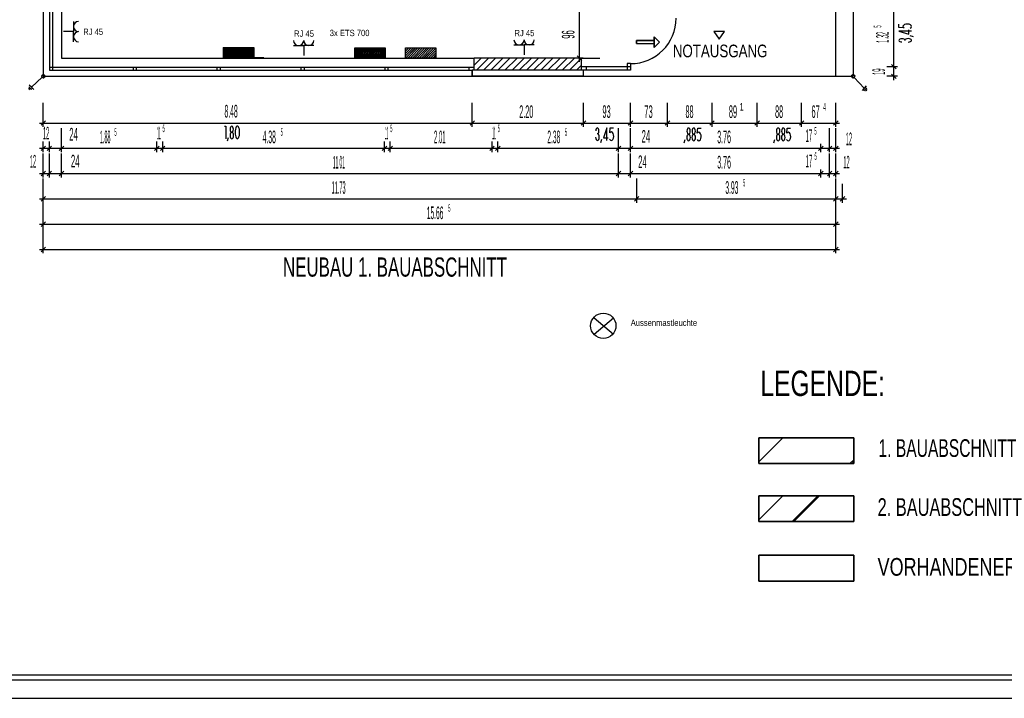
# Model space of a CAD drawing. Extents: x -9 to 2291, y 18 to 1401.
# Tile 2 of 19: x 6 to 26, y 18 to 32. Entities that reach past the tile are written whole.
import ezdxf

# ---------------------------------------------------------------- set-up
doc = ezdxf.new("R2010")
doc.units = 0
doc.linetypes.add('KCONTINUOUS', pattern=[0])
for name, color, linetype in [('FERNMELDESTECKDOSE_BESCH29', 5, 'CONTINUOUS'), ('FUNDAMENTERDER', 5, 'CONTINUOUS'), ('GRUNDRISS_BEMA_UNG', 7, 'CONTINUOUS'), ('LEGENDE', 7, 'CONTINUOUS'), ('LEUCHTEN', 5, 'CONTINUOUS'), ('LEUCHTEN_BESCHRIFTUNG', 5, 'CONTINUOUS'), ('NACHTSPEICHER', 3, 'CONTINUOUS'), ('NACHTSPEICHER_BESCHRIFTUNG', 3, 'CONTINUOUS'), ('STECKDOSEN', 5, 'CONTINUOUS'), ('W01_---', 7, 'CONTINUOUS'), ('W01_GRUNDRISS', 7, 'CONTINUOUS')]:
    doc.layers.add(name, color=color, linetype=linetype)
pattern_1 = [(45, (0, 0), (-7.071, 7.071), []), (45, (-0.018, 0.018), (-7.071, 7.071), [])]

msp = doc.modelspace()

# ---------------------------------------------------------------- hatches: boundary and pattern name
at = {"layer": 'NACHTSPEICHER'}
h = msp.add_hatch(dxfattribs=at)
h.set_pattern_fill('ANSI31', color=3, scale=0.01, style=0)
h.paths.add_polyline_path([(10.448, 31.095), (11.048, 31.095), (11.048, 30.895), (10.448, 30.895), (10.448, 31.083)])
h = msp.add_hatch(dxfattribs=at)
h.set_pattern_fill('ANSI31', color=3, scale=0.01, style=0)
h.paths.add_polyline_path([(13.049, 31.088), (13.649, 31.088), (13.649, 30.888), (13.049, 30.888), (13.049, 31.076)])
h = msp.add_hatch(dxfattribs=at)
h.set_pattern_fill('ANSI31', color=3, scale=0.01, style=0)
h.paths.add_polyline_path([(14.049, 31.088), (14.649, 31.088), (14.649, 30.888), (14.049, 30.888), (14.049, 31.076)])
at = {"layer": 'W01_---'}
h = msp.add_hatch(dxfattribs=at)
h.set_pattern_fill('SCHRAFFUR_1', scale=5, style=0, pattern_type=0)
h.set_pattern_definition(pattern_1)
h.paths.add_polyline_path([(21.034, 22.871), (22.911, 22.871), (22.911, 23.38), (21.034, 23.38), (21.034, 22.871)])
h = msp.add_hatch(dxfattribs=at)
h.set_pattern_fill('SCHRAFFUR_1', scale=5, style=0, pattern_type=0)
h.set_pattern_definition(pattern_1)
h.paths.add_polyline_path([(21.034, 21.726), (22.911, 21.726), (22.911, 22.235), (21.034, 22.235), (21.034, 21.726)])

# ---------------------------------------------------------------- linework, layer by layer
at = {"layer": 'FUNDAMENTERDER', "color": 7, "linetype": 'KCONTINUOUS'}
for p, q in [((22.899, 48.458), (22.899, 30.528)), ((6.889, 42.258), (6.889, 30.528)), ((6.865, 30.51), (6.653, 30.311)), ((6.86, 30.537), (6.859, 30.524)), ((6.86, 30.537), (6.859, 30.524)), ((6.859, 30.524), (6.863, 30.513)), ((6.859, 30.524), (6.863, 30.513)), ((6.867, 30.548), (6.86, 30.537)), ((6.867, 30.548), (6.86, 30.537)), ((6.863, 30.513), (6.872, 30.503)), ((6.863, 30.513), (6.872, 30.503)), ((6.877, 30.555), (6.867, 30.548)), ((6.877, 30.555), (6.867, 30.548)), ((6.872, 30.503), (6.884, 30.498)), ((6.872, 30.503), (6.884, 30.498)), ((6.889, 30.558), (6.877, 30.555)), ((6.889, 30.558), (6.877, 30.555)), ((6.884, 30.498), (6.896, 30.499)), ((6.884, 30.498), (6.896, 30.499)), ((6.889, 30.528), (6.889, 30.558)), ((6.9, 30.556), (6.889, 30.558)), ((6.889, 30.558), (6.889, 30.528)), ((6.889, 30.528), (6.889, 30.558)), ((6.9, 30.556), (6.889, 30.558)), ((6.889, 30.558), (6.889, 30.528)), ((6.889, 30.528), (22.899, 30.528)), ((6.896, 30.499), (6.907, 30.504)), ((6.896, 30.499), (6.907, 30.504)), ((6.91, 30.549), (6.9, 30.556)), ((6.91, 30.549), (6.9, 30.556)), ((6.907, 30.504), (6.916, 30.514)), ((6.907, 30.504), (6.916, 30.514)), ((6.917, 30.539), (6.91, 30.549)), ((6.917, 30.539), (6.91, 30.549)), ((6.916, 30.514), (6.919, 30.526)), ((6.916, 30.514), (6.919, 30.526)), ((6.919, 30.526), (6.917, 30.539)), ((6.919, 30.526), (6.917, 30.539)), ((22.871, 30.539), (22.869, 30.528)), ((22.871, 30.539), (22.869, 30.528)), ((22.899, 30.528), (22.869, 30.528)), ((22.869, 30.528), (22.872, 30.516)), ((22.869, 30.528), (22.899, 30.528)), ((22.899, 30.528), (22.869, 30.528)), ((22.869, 30.528), (22.872, 30.516)), ((22.869, 30.528), (22.899, 30.528)), ((22.878, 30.549), (22.871, 30.539)), ((22.878, 30.549), (22.871, 30.539)), ((22.872, 30.516), (22.879, 30.506)), ((22.872, 30.516), (22.879, 30.506)), ((22.888, 30.556), (22.878, 30.549)), ((22.888, 30.556), (22.878, 30.549)), ((22.879, 30.506), (22.89, 30.499)), ((22.879, 30.506), (22.89, 30.499)), ((22.901, 30.558), (22.888, 30.556)), ((22.901, 30.558), (22.888, 30.556)), ((22.89, 30.499), (22.903, 30.498)), ((22.89, 30.499), (22.903, 30.498)), ((22.913, 30.555), (22.901, 30.558)), ((22.913, 30.555), (22.901, 30.558)), ((22.903, 30.498), (22.914, 30.502)), ((22.903, 30.498), (22.914, 30.502)), ((22.923, 30.546), (22.913, 30.555)), ((22.923, 30.546), (22.913, 30.555)), ((22.914, 30.502), (22.924, 30.511)), ((22.914, 30.502), (22.924, 30.511)), ((22.917, 30.504), (23.116, 30.292)), ((22.928, 30.535), (22.923, 30.546)), ((22.928, 30.535), (22.923, 30.546)), ((22.924, 30.511), (22.929, 30.523)), ((22.924, 30.511), (22.929, 30.523)), ((22.929, 30.523), (22.928, 30.535)), ((22.929, 30.523), (22.928, 30.535)), ((6.603, 30.281), (6.6, 30.284)), ((6.643, 30.281), (6.603, 30.317)), ((6.627, 30.26), (6.603, 30.281)), ((6.653, 30.311), (6.606, 30.353)), ((6.662, 30.264), (6.643, 30.281)), ((6.701, 30.268), (6.653, 30.311)), ((23.116, 30.292), (23.074, 30.245)), ((23.146, 30.282), (23.11, 30.242)), ((23.159, 30.34), (23.116, 30.292)), ((23.146, 30.242), (23.143, 30.239)), ((23.163, 30.301), (23.146, 30.282)), ((23.167, 30.266), (23.146, 30.242))]:
    msp.add_line(p, q, dxfattribs=at)
for centre in [(6.889, 30.528), (22.899, 30.528)]:
    msp.add_circle(centre, 0.03, dxfattribs=at)
at = {"layer": 'GRUNDRISS_BEMA_UNG', "color": 7, "linetype": 'KCONTINUOUS'}
for p, q in [((23.701, 30.718), (23.701, 32.043)), ((23.701, 30.718), (23.701, 32.043)), ((23.701, 30.718), (23.701, 32.043)), ((23.701, 30.718), (23.701, 32.043)), ((23.701, 30.718), (23.701, 32.043)), ((17.489, 30.888), (17.489, 31.848)), ((23.801, 31.493), (23.801, 31.558)), ((23.891, 31.535), (23.883, 31.517)), ((23.911, 31.549), (23.891, 31.535)), ((23.94, 31.558), (23.911, 31.549)), ((23.973, 31.56), (23.94, 31.558)), ((24.005, 31.556), (23.973, 31.56)), ((24.031, 31.545), (24.005, 31.556)), ((24.048, 31.529), (24.031, 31.545)), ((23.904, 31.484), (23.801, 31.493)), ((24.051, 31.423), (23.801, 31.423)), ((23.801, 31.423), (24.001, 31.36)), ((24.051, 31.423), (23.801, 31.423)), ((23.801, 31.423), (24.001, 31.36)), ((24.051, 31.423), (23.801, 31.423)), ((23.801, 31.423), (24.001, 31.36)), ((24.051, 31.423), (23.801, 31.423)), ((23.801, 31.423), (24.001, 31.36)), ((24.051, 31.423), (23.801, 31.423)), ((23.801, 31.423), (24.001, 31.36)), ((23.883, 31.517), (23.887, 31.5)), ((23.887, 31.5), (23.904, 31.484)), ((24.001, 31.36), (24.001, 31.448)), ((24.001, 31.36), (24.001, 31.448)), ((24.001, 31.36), (24.001, 31.448)), ((24.001, 31.36), (24.001, 31.448)), ((24.001, 31.36), (24.001, 31.448)), ((24.023, 31.48), (24.044, 31.494)), ((24.044, 31.494), (24.052, 31.511)), ((24.052, 31.511), (24.048, 31.529)), ((23.805, 31.249), (23.801, 31.237)), ((23.805, 31.249), (23.801, 31.237)), ((23.805, 31.249), (23.801, 31.237)), ((23.805, 31.249), (23.801, 31.237)), ((23.805, 31.249), (23.801, 31.237)), ((23.801, 31.237), (23.805, 31.225)), ((23.801, 31.237), (23.805, 31.225)), ((23.801, 31.237), (23.805, 31.225)), ((23.801, 31.237), (23.805, 31.225)), ((23.801, 31.237), (23.805, 31.225)), ((23.819, 31.259), (23.805, 31.249)), ((23.819, 31.259), (23.805, 31.249)), ((23.819, 31.259), (23.805, 31.249)), ((23.819, 31.259), (23.805, 31.249)), ((23.819, 31.259), (23.805, 31.249)), ((23.805, 31.225), (23.819, 31.215)), ((23.805, 31.225), (23.819, 31.215)), ((23.805, 31.225), (23.819, 31.215)), ((23.805, 31.225), (23.819, 31.215)), ((23.805, 31.225), (23.819, 31.215)), ((23.839, 31.266), (23.819, 31.259)), ((23.839, 31.266), (23.819, 31.259)), ((23.839, 31.266), (23.819, 31.259)), ((23.839, 31.266), (23.819, 31.259)), ((23.839, 31.266), (23.819, 31.259)), ((23.819, 31.215), (23.839, 31.208)), ((23.819, 31.215), (23.839, 31.208)), ((23.819, 31.215), (23.839, 31.208)), ((23.819, 31.215), (23.839, 31.208)), ((23.819, 31.215), (23.839, 31.208)), ((23.839, 31.208), (23.862, 31.206)), ((23.839, 31.208), (23.862, 31.206)), ((23.839, 31.208), (23.862, 31.206)), ((23.839, 31.208), (23.862, 31.206)), ((23.839, 31.208), (23.862, 31.206)), ((23.862, 31.268), (23.84, 31.266)), ((23.862, 31.268), (23.84, 31.266)), ((23.862, 31.268), (23.84, 31.266)), ((23.862, 31.268), (23.84, 31.266)), ((23.862, 31.268), (23.84, 31.266)), ((23.886, 31.266), (23.862, 31.268)), ((23.886, 31.266), (23.862, 31.268)), ((23.886, 31.266), (23.862, 31.268)), ((23.886, 31.266), (23.862, 31.268)), ((23.886, 31.266), (23.862, 31.268)), ((23.906, 31.259), (23.886, 31.266)), ((23.906, 31.259), (23.886, 31.266)), ((23.906, 31.259), (23.886, 31.266)), ((23.906, 31.259), (23.886, 31.266)), ((23.906, 31.259), (23.886, 31.266)), ((23.919, 31.249), (23.906, 31.259)), ((23.919, 31.249), (23.906, 31.259)), ((23.919, 31.249), (23.906, 31.259)), ((23.919, 31.249), (23.906, 31.259)), ((23.919, 31.249), (23.906, 31.259)), ((23.922, 31.243), (23.919, 31.249)), ((23.922, 31.243), (23.919, 31.249)), ((23.922, 31.243), (23.919, 31.249)), ((23.922, 31.243), (23.919, 31.249)), ((23.922, 31.243), (23.919, 31.249)), ((23.924, 31.253), (23.922, 31.247)), ((23.924, 31.253), (23.922, 31.247)), ((23.924, 31.253), (23.922, 31.247)), ((23.924, 31.253), (23.922, 31.247)), ((23.924, 31.253), (23.922, 31.247)), ((23.922, 31.247), (23.922, 31.235)), ((23.922, 31.247), (23.922, 31.235)), ((23.922, 31.247), (23.922, 31.235)), ((23.922, 31.247), (23.922, 31.235)), ((23.922, 31.247), (23.922, 31.235)), ((23.938, 31.264), (23.924, 31.253)), ((23.938, 31.264), (23.924, 31.253)), ((23.938, 31.264), (23.924, 31.253)), ((23.938, 31.264), (23.924, 31.253)), ((23.938, 31.264), (23.924, 31.253)), ((23.96, 31.271), (23.938, 31.264)), ((23.96, 31.271), (23.938, 31.264)), ((23.96, 31.271), (23.938, 31.264)), ((23.96, 31.271), (23.938, 31.264)), ((23.96, 31.271), (23.938, 31.264)), ((23.985, 31.274), (23.96, 31.271)), ((23.985, 31.274), (23.96, 31.271)), ((23.985, 31.274), (23.96, 31.271)), ((23.985, 31.274), (23.96, 31.271)), ((23.985, 31.274), (23.96, 31.271)), ((24.01, 31.271), (23.985, 31.274)), ((24.01, 31.271), (23.985, 31.274)), ((24.01, 31.271), (23.985, 31.274)), ((24.01, 31.271), (23.985, 31.274)), ((24.01, 31.271), (23.985, 31.274)), ((23.985, 31.203), (24.01, 31.206)), ((23.985, 31.203), (24.01, 31.206)), ((23.985, 31.203), (24.01, 31.206)), ((23.985, 31.203), (24.01, 31.206)), ((23.985, 31.203), (24.01, 31.206)), ((24.031, 31.264), (24.01, 31.271)), ((24.031, 31.264), (24.01, 31.271)), ((24.031, 31.264), (24.01, 31.271)), ((24.031, 31.264), (24.01, 31.271)), ((24.031, 31.264), (24.01, 31.271)), ((24.01, 31.206), (24.031, 31.213)), ((24.01, 31.206), (24.031, 31.213)), ((24.01, 31.206), (24.031, 31.213)), ((24.01, 31.206), (24.031, 31.213)), ((24.01, 31.206), (24.031, 31.213)), ((24.092, 31.306), (24.026, 31.328)), ((24.092, 31.306), (24.026, 31.328)), ((24.092, 31.306), (24.026, 31.328)), ((24.092, 31.306), (24.026, 31.328)), ((24.092, 31.306), (24.026, 31.328)), ((24.046, 31.253), (24.031, 31.264)), ((24.046, 31.253), (24.031, 31.264)), ((24.046, 31.253), (24.031, 31.264)), ((24.046, 31.253), (24.031, 31.264)), ((24.046, 31.253), (24.031, 31.264)), ((24.031, 31.213), (24.046, 31.224)), ((24.031, 31.213), (24.046, 31.224)), ((24.031, 31.213), (24.046, 31.224)), ((24.031, 31.213), (24.046, 31.224)), ((24.031, 31.213), (24.046, 31.224)), ((24.051, 31.241), (24.046, 31.253)), ((24.051, 31.241), (24.046, 31.253)), ((24.051, 31.241), (24.046, 31.253)), ((24.051, 31.241), (24.046, 31.253)), ((24.051, 31.241), (24.046, 31.253)), ((24.046, 31.224), (24.051, 31.236)), ((24.046, 31.224), (24.051, 31.236)), ((24.046, 31.224), (24.051, 31.236)), ((24.046, 31.224), (24.051, 31.236)), ((24.046, 31.224), (24.051, 31.236)), ((24.051, 31.236), (24.051, 31.241)), ((24.051, 31.236), (24.051, 31.241)), ((24.051, 31.236), (24.051, 31.241)), ((24.051, 31.236), (24.051, 31.241)), ((24.051, 31.236), (24.051, 31.241)), ((23.746, 30.673), (23.656, 30.763)), ((23.746, 30.673), (23.656, 30.763)), ((23.746, 30.673), (23.656, 30.763)), ((23.746, 30.673), (23.656, 30.763)), ((23.746, 30.673), (23.656, 30.763)), ((23.701, 30.643), (23.701, 30.793)), ((23.701, 30.643), (23.701, 30.793)), ((23.701, 30.643), (23.701, 30.793)), ((23.701, 30.643), (23.701, 30.793)), ((23.701, 30.643), (23.701, 30.793)), ((23.701, 30.718), (23.563, 30.718)), ((23.701, 30.718), (23.563, 30.718)), ((23.701, 30.718), (23.563, 30.718)), ((23.701, 30.718), (23.563, 30.718)), ((23.701, 30.718), (23.563, 30.718)), ((23.776, 30.718), (23.626, 30.718)), ((23.776, 30.718), (23.626, 30.718)), ((23.776, 30.718), (23.626, 30.718)), ((23.776, 30.718), (23.626, 30.718)), ((23.776, 30.718), (23.626, 30.718)), ((23.746, 30.483), (23.656, 30.573)), ((23.746, 30.483), (23.656, 30.573)), ((23.746, 30.483), (23.656, 30.573)), ((23.746, 30.483), (23.656, 30.573)), ((23.746, 30.483), (23.656, 30.573)), ((23.701, 30.528), (23.701, 30.718)), ((23.701, 30.528), (23.701, 30.718)), ((23.701, 30.528), (23.701, 30.718)), ((23.701, 30.528), (23.701, 30.718)), ((23.701, 30.528), (23.701, 30.718)), ((23.701, 30.453), (23.701, 30.603)), ((23.701, 30.453), (23.701, 30.603)), ((23.701, 30.453), (23.701, 30.603)), ((23.701, 30.453), (23.701, 30.603)), ((23.701, 30.453), (23.701, 30.603)), ((23.701, 30.528), (23.563, 30.528)), ((23.776, 30.528), (23.626, 30.528)), ((6.889, 29.604), (6.889, 30.004)), ((15.369, 29.604), (15.369, 30.004)), ((17.569, 29.604), (17.569, 30.004)), ((18.499, 29.604), (18.499, 30.004)), ((19.229, 29.604), (19.229, 30.004)), ((20.109, 29.604), (20.109, 30.004)), ((21, 29.604), (21, 30.004)), ((21.88, 29.604), (21.88, 30.004)), ((22.554, 29.604), (22.554, 30.004)), ((6.814, 29.604), (6.964, 29.604)), ((6.844, 29.559), (6.934, 29.649)), ((6.889, 29.529), (6.889, 29.679)), ((6.889, 29.604), (10.304, 29.604)), ((10.304, 29.604), (15.369, 29.604)), ((15.294, 29.604), (15.444, 29.604)), ((15.324, 29.559), (15.414, 29.649)), ((15.369, 29.529), (15.369, 29.679)), ((15.369, 29.604), (16.141, 29.604)), ((16.141, 29.604), (17.569, 29.604)), ((17.494, 29.604), (17.644, 29.604)), ((17.524, 29.559), (17.614, 29.649)), ((17.569, 29.529), (17.569, 29.679)), ((17.569, 29.604), (17.785, 29.604)), ((17.785, 29.604), (18.499, 29.604)), ((18.424, 29.604), (18.574, 29.604)), ((18.454, 29.559), (18.544, 29.649)), ((18.499, 29.529), (18.499, 29.679)), ((18.499, 29.604), (18.611, 29.604)), ((18.611, 29.604), (19.229, 29.604)), ((19.154, 29.604), (19.304, 29.604)), ((19.184, 29.559), (19.274, 29.649)), ((19.229, 29.529), (19.229, 29.679)), ((19.229, 29.604), (19.427, 29.604)), ((19.427, 29.604), (20.109, 29.604)), ((20.034, 29.604), (20.184, 29.604)), ((20.064, 29.559), (20.154, 29.649)), ((20.109, 29.529), (20.109, 29.679)), ((20.109, 29.604), (20.284, 29.604)), ((20.284, 29.604), (21, 29.604)), ((20.925, 29.604), (21.075, 29.604)), ((20.955, 29.559), (21.045, 29.649)), ((21, 29.529), (21, 29.679)), ((21, 29.604), (21.198, 29.604)), ((21.198, 29.604), (21.88, 29.604)), ((21.805, 29.604), (21.955, 29.604)), ((21.835, 29.559), (21.925, 29.649)), ((21.88, 29.529), (21.88, 29.679)), ((21.88, 29.604), (21.917, 29.604)), ((21.917, 29.604), (22.554, 29.604)), ((22.479, 29.604), (22.629, 29.604)), ((22.509, 29.559), (22.599, 29.649)), ((22.554, 29.529), (22.554, 29.679)), ((7.249, 29.104), (7.249, 29.504)), ((10.473, 29.542), (10.495, 29.542)), ((10.495, 29.542), (10.495, 29.292)), ((10.585, 29.505), (10.582, 29.481)), ((10.582, 29.481), (10.585, 29.458)), ((10.59, 29.403), (10.583, 29.382)), ((10.592, 29.525), (10.585, 29.505)), ((10.585, 29.458), (10.592, 29.438)), ((10.602, 29.417), (10.59, 29.403)), ((10.603, 29.538), (10.592, 29.525)), ((10.592, 29.438), (10.603, 29.425)), ((10.612, 29.421), (10.602, 29.417)), ((10.615, 29.543), (10.603, 29.538)), ((10.603, 29.425), (10.612, 29.421)), ((10.612, 29.421), (10.618, 29.421)), ((10.628, 29.538), (10.615, 29.543)), ((10.618, 29.421), (10.628, 29.425)), ((10.628, 29.417), (10.618, 29.421)), ((10.638, 29.525), (10.628, 29.538)), ((10.628, 29.425), (10.638, 29.438)), ((10.64, 29.403), (10.628, 29.417)), ((10.645, 29.505), (10.638, 29.525)), ((10.638, 29.438), (10.645, 29.458)), ((10.647, 29.382), (10.64, 29.403)), ((10.648, 29.481), (10.645, 29.505)), ((10.645, 29.458), (10.648, 29.481)), ((10.683, 29.45), (10.681, 29.417)), ((10.681, 29.417), (10.683, 29.384)), ((10.687, 29.48), (10.683, 29.45)), ((10.694, 29.506), (10.687, 29.48)), ((10.704, 29.526), (10.694, 29.506)), ((10.714, 29.539), (10.704, 29.526)), ((10.726, 29.543), (10.714, 29.539)), ((10.737, 29.539), (10.726, 29.543)), ((10.748, 29.526), (10.737, 29.539)), ((10.757, 29.506), (10.748, 29.526)), ((10.764, 29.48), (10.757, 29.506)), ((10.769, 29.45), (10.764, 29.48)), ((10.77, 29.417), (10.769, 29.45)), ((10.769, 29.384), (10.77, 29.417)), ((17.813, 29.472), (17.811, 29.448)), ((17.82, 29.492), (17.813, 29.472)), ((17.83, 29.505), (17.82, 29.492)), ((17.842, 29.51), (17.83, 29.505)), ((17.854, 29.505), (17.842, 29.51)), ((17.864, 29.492), (17.854, 29.505)), ((17.854, 29.391), (17.864, 29.404)), ((17.871, 29.472), (17.864, 29.492)), ((17.864, 29.404), (17.871, 29.424)), ((17.873, 29.448), (17.871, 29.471)), ((17.871, 29.424), (17.873, 29.448)), ((18.028, 29.51), (17.965, 29.31)), ((18.028, 29.26), (18.028, 29.51)), ((18.089, 29.407), (18.098, 29.51)), ((18.105, 29.423), (18.089, 29.407)), ((18.098, 29.51), (18.163, 29.51)), ((18.123, 29.428), (18.105, 29.423)), ((18.14, 29.419), (18.123, 29.428)), ((18.154, 29.399), (18.14, 29.419)), ((18.163, 29.37), (18.154, 29.399)), ((18.259, 29.104), (18.259, 29.504)), ((18.499, 29.104), (18.499, 29.504)), ((19.615, 29.467), (19.613, 29.443)), ((19.613, 29.443), (19.615, 29.42)), ((19.622, 29.487), (19.615, 29.467)), ((19.615, 29.42), (19.622, 29.4)), ((19.633, 29.5), (19.622, 29.487)), ((19.622, 29.4), (19.633, 29.386)), ((19.645, 29.505), (19.633, 29.5)), ((19.658, 29.5), (19.645, 29.505)), ((19.669, 29.487), (19.658, 29.5)), ((19.658, 29.386), (19.669, 29.4)), ((19.676, 29.467), (19.669, 29.487)), ((19.669, 29.4), (19.676, 29.42)), ((19.678, 29.443), (19.676, 29.467)), ((19.676, 29.42), (19.678, 29.443)), ((19.716, 29.467), (19.714, 29.443)), ((19.714, 29.443), (19.716, 29.42)), ((19.723, 29.487), (19.716, 29.467)), ((19.716, 29.42), (19.723, 29.4)), ((19.734, 29.5), (19.723, 29.487)), ((19.723, 29.4), (19.734, 29.386)), ((19.746, 29.505), (19.734, 29.5)), ((19.759, 29.5), (19.746, 29.505)), ((19.77, 29.487), (19.759, 29.5)), ((19.759, 29.386), (19.77, 29.4)), ((19.777, 29.467), (19.77, 29.487)), ((19.77, 29.4), (19.777, 29.42)), ((19.779, 29.443), (19.777, 29.467)), ((19.777, 29.42), (19.779, 29.443)), ((19.817, 29.401), (19.826, 29.504)), ((19.833, 29.417), (19.817, 29.401)), ((19.826, 29.504), (19.891, 29.504)), ((19.851, 29.422), (19.833, 29.417)), ((19.868, 29.413), (19.851, 29.422)), ((19.882, 29.393), (19.868, 29.413)), ((19.891, 29.364), (19.882, 29.393)), ((21.386, 29.467), (21.384, 29.443)), ((21.384, 29.443), (21.386, 29.42)), ((21.393, 29.487), (21.386, 29.467)), ((21.386, 29.42), (21.393, 29.4)), ((21.404, 29.5), (21.393, 29.487)), ((21.393, 29.4), (21.404, 29.386)), ((21.416, 29.505), (21.404, 29.5)), ((21.429, 29.5), (21.416, 29.505)), ((21.44, 29.487), (21.429, 29.5)), ((21.429, 29.386), (21.439, 29.4)), ((21.439, 29.4), (21.447, 29.42)), ((21.447, 29.467), (21.44, 29.487)), ((21.449, 29.443), (21.447, 29.467)), ((21.447, 29.42), (21.449, 29.443)), ((21.487, 29.467), (21.485, 29.443)), ((21.485, 29.443), (21.487, 29.42)), ((21.494, 29.487), (21.487, 29.467)), ((21.487, 29.42), (21.494, 29.4)), ((21.505, 29.5), (21.494, 29.487)), ((21.494, 29.4), (21.505, 29.386)), ((21.517, 29.505), (21.505, 29.5)), ((21.53, 29.5), (21.517, 29.505)), ((21.541, 29.487), (21.53, 29.5)), ((21.53, 29.386), (21.541, 29.4)), ((21.548, 29.467), (21.541, 29.487)), ((21.541, 29.4), (21.548, 29.42)), ((21.55, 29.443), (21.548, 29.467)), ((21.548, 29.42), (21.55, 29.443)), ((21.588, 29.401), (21.597, 29.504)), ((21.604, 29.417), (21.588, 29.401)), ((21.597, 29.504), (21.662, 29.504)), ((21.622, 29.422), (21.604, 29.417)), ((21.639, 29.413), (21.622, 29.422)), ((21.653, 29.393), (21.639, 29.413)), ((21.662, 29.364), (21.653, 29.393)), ((22.434, 29.104), (22.434, 29.504)), ((22.554, 29.104), (22.554, 29.504)), ((6.889, 29.104), (6.889, 29.241)), ((7.009, 29.104), (7.009, 29.241)), ((9.134, 29.104), (9.134, 29.241)), ((9.249, 29.104), (9.249, 29.241)), ((10.527, 29.25), (10.549, 29.317)), ((10.583, 29.382), (10.58, 29.356)), ((10.58, 29.356), (10.583, 29.331)), ((10.583, 29.331), (10.59, 29.31)), ((10.59, 29.31), (10.602, 29.296)), ((10.602, 29.296), (10.615, 29.291)), ((10.615, 29.291), (10.628, 29.296)), ((10.628, 29.296), (10.64, 29.31)), ((10.64, 29.31), (10.647, 29.331)), ((10.65, 29.356), (10.647, 29.382)), ((10.647, 29.331), (10.65, 29.356)), ((10.683, 29.384), (10.687, 29.354)), ((10.687, 29.354), (10.694, 29.328)), ((10.694, 29.328), (10.704, 29.308)), ((10.704, 29.308), (10.714, 29.295)), ((10.714, 29.295), (10.726, 29.291)), ((10.726, 29.291), (10.737, 29.295)), ((10.737, 29.295), (10.748, 29.308)), ((10.748, 29.308), (10.757, 29.328)), ((10.757, 29.328), (10.764, 29.354)), ((10.764, 29.354), (10.769, 29.384)), ((13.634, 29.104), (13.634, 29.241)), ((13.749, 29.104), (13.749, 29.241)), ((15.759, 29.104), (15.759, 29.241)), ((15.874, 29.104), (15.874, 29.241)), ((17.808, 29.325), (17.811, 29.3)), ((17.811, 29.3), (17.818, 29.279)), ((17.818, 29.279), (17.829, 29.265)), ((17.829, 29.265), (17.842, 29.26)), ((17.852, 29.389), (17.84, 29.389)), ((17.842, 29.26), (17.846, 29.26)), ((17.846, 29.26), (17.859, 29.265)), ((17.848, 29.389), (17.854, 29.391)), ((17.859, 29.386), (17.852, 29.389)), ((17.87, 29.372), (17.859, 29.386)), ((17.859, 29.265), (17.87, 29.279)), ((17.877, 29.351), (17.87, 29.372)), ((17.87, 29.279), (17.877, 29.3)), ((17.879, 29.325), (17.877, 29.351)), ((17.877, 29.3), (17.879, 29.325)), ((17.911, 29.218), (17.933, 29.285)), ((17.965, 29.31), (18.053, 29.31)), ((18.085, 29.287), (18.099, 29.267)), ((18.099, 29.267), (18.117, 29.258)), ((18.117, 29.258), (18.135, 29.263)), ((18.135, 29.263), (18.15, 29.279)), ((18.15, 29.279), (18.161, 29.305)), ((18.161, 29.305), (18.166, 29.337)), ((18.166, 29.337), (18.163, 29.37)), ((19.557, 29.212), (19.579, 29.279)), ((19.613, 29.343), (19.61, 29.318)), ((19.61, 29.318), (19.613, 29.293)), ((19.621, 29.365), (19.613, 29.343)), ((19.613, 29.293), (19.621, 29.272)), ((19.632, 29.379), (19.621, 29.365)), ((19.621, 29.272), (19.632, 29.257)), ((19.642, 29.383), (19.632, 29.379)), ((19.632, 29.257), (19.645, 29.252)), ((19.633, 29.386), (19.642, 29.383)), ((19.642, 29.383), (19.649, 29.383)), ((19.645, 29.252), (19.659, 29.257)), ((19.649, 29.383), (19.658, 29.386)), ((19.659, 29.379), (19.649, 29.383)), ((19.67, 29.365), (19.659, 29.379)), ((19.659, 29.257), (19.67, 29.272)), ((19.678, 29.343), (19.67, 29.365)), ((19.67, 29.272), (19.678, 29.293)), ((19.68, 29.318), (19.678, 29.343)), ((19.678, 29.293), (19.68, 29.318)), ((19.714, 29.343), (19.711, 29.318)), ((19.711, 29.318), (19.714, 29.293)), ((19.722, 29.365), (19.714, 29.343)), ((19.714, 29.293), (19.722, 29.272)), ((19.733, 29.379), (19.722, 29.365)), ((19.722, 29.272), (19.733, 29.257)), ((19.743, 29.383), (19.733, 29.379)), ((19.733, 29.257), (19.746, 29.252)), ((19.734, 29.386), (19.743, 29.383)), ((19.743, 29.383), (19.75, 29.383)), ((19.746, 29.252), (19.76, 29.257)), ((19.75, 29.383), (19.759, 29.386)), ((19.76, 29.379), (19.75, 29.383)), ((19.771, 29.365), (19.76, 29.379)), ((19.76, 29.257), (19.771, 29.272)), ((19.779, 29.343), (19.771, 29.365)), ((19.771, 29.272), (19.779, 29.293)), ((19.781, 29.318), (19.779, 29.343)), ((19.779, 29.293), (19.781, 29.318)), ((19.813, 29.281), (19.827, 29.261)), ((19.827, 29.261), (19.845, 29.252)), ((19.845, 29.252), (19.862, 29.256)), ((19.862, 29.256), (19.878, 29.273)), ((19.878, 29.273), (19.889, 29.299)), ((19.889, 29.299), (19.893, 29.331)), ((19.893, 29.331), (19.891, 29.364)), ((21.328, 29.212), (21.35, 29.279)), ((21.384, 29.343), (21.381, 29.318)), ((21.381, 29.318), (21.384, 29.293)), ((21.392, 29.365), (21.384, 29.343)), ((21.384, 29.293), (21.392, 29.272)), ((21.403, 29.379), (21.392, 29.365)), ((21.392, 29.272), (21.403, 29.257)), ((21.413, 29.383), (21.403, 29.379)), ((21.403, 29.257), (21.416, 29.252)), ((21.404, 29.386), (21.413, 29.383)), ((21.413, 29.383), (21.42, 29.383)), ((21.416, 29.252), (21.43, 29.257)), ((21.42, 29.383), (21.429, 29.386)), ((21.43, 29.379), (21.42, 29.383)), ((21.441, 29.365), (21.43, 29.379)), ((21.43, 29.257), (21.441, 29.272)), ((21.449, 29.343), (21.441, 29.365)), ((21.441, 29.272), (21.449, 29.293)), ((21.451, 29.318), (21.449, 29.343)), ((21.449, 29.293), (21.451, 29.318)), ((21.485, 29.343), (21.482, 29.318)), ((21.482, 29.318), (21.485, 29.293)), ((21.493, 29.365), (21.485, 29.343)), ((21.485, 29.293), (21.493, 29.272)), ((21.504, 29.379), (21.493, 29.365)), ((21.493, 29.272), (21.504, 29.257)), ((21.514, 29.383), (21.504, 29.379)), ((21.504, 29.257), (21.517, 29.252)), ((21.505, 29.386), (21.514, 29.383)), ((21.514, 29.383), (21.521, 29.383)), ((21.517, 29.252), (21.531, 29.257)), ((21.521, 29.383), (21.53, 29.386)), ((21.531, 29.379), (21.521, 29.383)), ((21.542, 29.365), (21.531, 29.379)), ((21.531, 29.257), (21.542, 29.272)), ((21.55, 29.343), (21.542, 29.365)), ((21.542, 29.272), (21.55, 29.293)), ((21.552, 29.318), (21.55, 29.343)), ((21.55, 29.293), (21.552, 29.318)), ((21.584, 29.281), (21.598, 29.261)), ((21.598, 29.261), (21.616, 29.252)), ((21.616, 29.252), (21.633, 29.256)), ((21.633, 29.256), (21.649, 29.273)), ((21.649, 29.273), (21.66, 29.299)), ((21.66, 29.299), (21.664, 29.331)), ((21.664, 29.331), (21.662, 29.364)), ((6.814, 29.104), (6.964, 29.104)), ((6.844, 29.059), (6.934, 29.149)), ((6.889, 29.029), (6.889, 29.179)), ((6.889, 29.104), (7.009, 29.104)), ((6.889, 28.604), (6.889, 29.004)), ((6.934, 29.104), (7.084, 29.104)), ((6.964, 29.059), (7.054, 29.149)), ((7.009, 29.029), (7.009, 29.179)), ((7.009, 29.104), (7.249, 29.104)), ((7.009, 28.922), (7.009, 29.004)), ((7.174, 29.104), (7.324, 29.104)), ((7.204, 29.059), (7.294, 29.149)), ((7.249, 29.029), (7.249, 29.179)), ((7.249, 29.104), (7.852, 29.104)), ((7.249, 28.604), (7.249, 29.004)), ((7.852, 29.104), (9.134, 29.104)), ((9.059, 29.104), (9.209, 29.104)), ((9.089, 29.059), (9.179, 29.149)), ((9.134, 29.029), (9.134, 29.179)), ((9.134, 29.104), (9.249, 29.104)), ((9.174, 29.104), (9.324, 29.104)), ((9.204, 29.059), (9.294, 29.149)), ((9.249, 29.029), (9.249, 29.179)), ((9.249, 29.104), (11.068, 29.104)), ((11.068, 29.104), (13.634, 29.104)), ((13.559, 29.104), (13.709, 29.104)), ((13.589, 29.059), (13.679, 29.149)), ((13.634, 29.029), (13.634, 29.179)), ((13.634, 29.104), (13.749, 29.104)), ((13.674, 29.104), (13.824, 29.104)), ((13.704, 29.059), (13.794, 29.149)), ((13.749, 29.029), (13.749, 29.179)), ((13.749, 29.104), (14.455, 29.104)), ((14.455, 29.104), (15.759, 29.104)), ((15.684, 29.104), (15.834, 29.104)), ((15.714, 29.059), (15.804, 29.149)), ((15.759, 29.029), (15.759, 29.179)), ((15.759, 29.104), (15.874, 29.104)), ((15.799, 29.104), (15.949, 29.104)), ((15.829, 29.059), (15.919, 29.149)), ((15.874, 29.029), (15.874, 29.179)), ((15.874, 29.104), (16.697, 29.104)), ((16.697, 29.104), (18.259, 29.104)), ((18.184, 29.104), (18.334, 29.104)), ((18.214, 29.059), (18.304, 29.149)), ((18.259, 29.029), (18.259, 29.179)), ((18.259, 29.104), (18.499, 29.104)), ((18.259, 28.604), (18.259, 29.004)), ((18.424, 29.104), (18.574, 29.104)), ((18.454, 29.059), (18.544, 29.149)), ((18.499, 29.029), (18.499, 29.179)), ((18.499, 29.104), (18.547, 29.104)), ((18.499, 28.624), (18.499, 29.004)), ((18.547, 29.104), (20.055, 29.104)), ((20.055, 29.104), (22.259, 29.104)), ((22.184, 29.104), (22.334, 29.104)), ((22.214, 29.059), (22.304, 29.149)), ((22.259, 29.104), (22.259, 29.19)), ((22.259, 29.029), (22.259, 29.179)), ((22.259, 29.104), (22.434, 29.104)), ((22.359, 29.104), (22.509, 29.104)), ((22.389, 29.059), (22.479, 29.149)), ((22.434, 29.029), (22.434, 29.179)), ((22.434, 29.104), (22.554, 29.104)), ((22.434, 28.604), (22.434, 29.004)), ((22.479, 29.104), (22.629, 29.104)), ((22.509, 29.059), (22.599, 29.149)), ((22.554, 29.029), (22.554, 29.179)), ((22.554, 28.612), (22.554, 29.004)), ((7.009, 28.604), (7.009, 28.922)), ((22.554, 28.604), (22.554, 28.904)), ((6.844, 28.559), (6.934, 28.649)), ((6.889, 28.529), (6.889, 28.679)), ((6.964, 28.559), (7.054, 28.649)), ((7.009, 28.529), (7.009, 28.679)), ((7.204, 28.559), (7.294, 28.649)), ((7.249, 28.529), (7.249, 28.679)), ((18.214, 28.559), (18.304, 28.649)), ((18.259, 28.529), (18.259, 28.679)), ((18.454, 28.559), (18.544, 28.649)), ((18.499, 28.529), (18.499, 28.679)), ((18.499, 28.604), (18.499, 28.624)), ((22.214, 28.559), (22.304, 28.649)), ((22.259, 28.604), (22.259, 28.688)), ((22.259, 28.529), (22.259, 28.679)), ((22.389, 28.559), (22.479, 28.649)), ((22.434, 28.529), (22.434, 28.679)), ((22.509, 28.559), (22.599, 28.649)), ((22.509, 28.559), (22.599, 28.649)), ((22.554, 28.529), (22.554, 28.679)), ((22.554, 28.529), (22.554, 28.679)), ((6.814, 28.604), (6.964, 28.604)), ((6.889, 28.604), (7.009, 28.604)), ((6.889, 28.104), (6.889, 28.504)), ((6.934, 28.604), (7.084, 28.604)), ((7.009, 28.604), (7.249, 28.604)), ((7.174, 28.604), (7.324, 28.604)), ((7.249, 28.604), (12.457, 28.604)), ((12.457, 28.604), (18.259, 28.604)), ((18.184, 28.604), (18.334, 28.604)), ((18.259, 28.604), (18.479, 28.604)), ((18.424, 28.604), (18.574, 28.604)), ((18.479, 28.604), (18.499, 28.604)), ((18.499, 28.604), (20.055, 28.604)), ((18.619, 28.104), (18.619, 28.504)), ((20.055, 28.604), (22.259, 28.604)), ((22.184, 28.604), (22.334, 28.604)), ((22.259, 28.604), (22.434, 28.604)), ((22.359, 28.604), (22.509, 28.604)), ((22.434, 28.604), (22.546, 28.604)), ((22.479, 28.604), (22.629, 28.604)), ((22.479, 28.604), (22.629, 28.604)), ((22.546, 28.604), (22.554, 28.604)), ((22.554, 28.604), (22.554, 28.612)), ((22.554, 28.104), (22.554, 28.504)), ((22.689, 28.104), (22.689, 28.404)), ((6.814, 28.104), (6.964, 28.104)), ((6.844, 28.059), (6.934, 28.149)), ((6.889, 28.029), (6.889, 28.179)), ((6.889, 27.604), (6.889, 28.104)), ((6.889, 28.104), (12.431, 28.104)), ((12.431, 28.104), (18.619, 28.104)), ((18.544, 28.104), (18.694, 28.104)), ((18.574, 28.059), (18.664, 28.149)), ((18.619, 28.029), (18.619, 28.179)), ((18.619, 28.104), (20.214, 28.104)), ((20.214, 28.104), (22.554, 28.104)), ((22.479, 28.104), (22.629, 28.104)), ((22.509, 28.059), (22.599, 28.149)), ((22.554, 28.029), (22.554, 28.179)), ((22.554, 27.604), (22.554, 28.104)), ((22.614, 28.104), (22.764, 28.104)), ((22.644, 28.059), (22.734, 28.149)), ((22.689, 28.029), (22.689, 28.179)), ((6.844, 27.559), (6.934, 27.649)), ((6.889, 27.529), (6.889, 27.679)), ((22.509, 27.559), (22.599, 27.649)), ((22.554, 27.529), (22.554, 27.679)), ((6.814, 27.604), (6.964, 27.604)), ((6.889, 27.604), (14.314, 27.604)), ((6.889, 27.104), (6.889, 27.604)), ((14.314, 27.604), (22.554, 27.604)), ((22.479, 27.604), (22.629, 27.604)), ((22.554, 27.104), (22.554, 27.604)), ((6.814, 27.104), (6.964, 27.104)), ((6.844, 27.059), (6.934, 27.149)), ((6.889, 27.029), (6.889, 27.179)), ((6.889, 27.104), (22.554, 27.104)), ((22.479, 27.104), (22.629, 27.104)), ((22.509, 27.059), (22.599, 27.149)), ((22.554, 27.029), (22.554, 27.179))]:
    msp.add_line(p, q, dxfattribs=at)
at = {"layer": 'LEGENDE', "color": 7, "linetype": 'KCONTINUOUS'}
for p, q in [((45.675, 18.689), (-7.274, 18.689)), ((45.675, 18.589), (-8.274, 18.589)), ((-8.613, 18.229), (46.255, 18.229))]:
    msp.add_line(p, q, dxfattribs=at)
at = {"layer": 'LEUCHTEN', "color": 7, "linetype": 'KCONTINUOUS'}
for p, q in [((17.777, 25.753), (18.16, 25.432)), ((17.777, 25.432), (18.16, 25.753))]:
    msp.add_line(p, q, dxfattribs=at)
msp.add_circle((17.959, 25.595), 0.25, dxfattribs=at)
at = {"layer": 'NACHTSPEICHER', "color": 7, "linetype": 'KCONTINUOUS'}
for p, q in [((10.447, 31.095), (11.048, 31.095)), ((10.448, 30.895), (10.448, 31.095)), ((11.048, 31.095), (11.048, 30.895)), ((13.048, 31.088), (13.649, 31.088)), ((13.049, 30.888), (13.049, 31.088)), ((13.649, 31.088), (13.649, 30.888)), ((14.048, 31.088), (14.649, 31.088)), ((14.049, 30.888), (14.049, 31.088)), ((14.649, 31.088), (14.649, 30.888)), ((11.248, 30.895), (10.448, 30.895)), ((11.048, 30.895), (10.448, 30.895)), ((13.649, 30.888), (13.049, 30.888)), ((14.649, 30.888), (14.049, 30.888))]:
    msp.add_line(p, q, dxfattribs=at)
at = {"layer": 'NACHTSPEICHER', "color": 3, "linetype": 'KCONTINUOUS'}
for p, q in [((10.448, 31.095), (11.048, 31.095)), ((10.448, 31.095), (11.048, 31.095)), ((10.468, 31.095), (10.448, 31.075)), ((10.513, 31.095), (10.448, 31.03)), ((10.558, 31.095), (10.448, 30.985)), ((10.603, 31.095), (10.448, 30.94)), ((10.648, 31.095), (10.448, 30.895)), ((10.448, 30.895), (10.448, 31.083)), ((10.448, 30.895), (10.448, 31.083)), ((10.693, 31.095), (10.493, 30.895)), ((10.738, 31.095), (10.538, 30.895)), ((10.783, 31.095), (10.583, 30.895)), ((10.828, 31.095), (10.628, 30.895)), ((10.873, 31.095), (10.673, 30.895)), ((10.917, 31.095), (10.717, 30.895)), ((10.962, 31.095), (10.762, 30.895)), ((11.007, 31.095), (10.807, 30.895)), ((11.048, 31.091), (10.852, 30.895)), ((11.048, 31.046), (10.897, 30.895)), ((11.048, 31.001), (10.942, 30.895)), ((11.048, 30.956), (10.987, 30.895)), ((11.048, 31.095), (11.048, 30.895)), ((11.048, 31.095), (11.048, 30.895)), ((13.049, 31.088), (13.649, 31.088)), ((13.049, 31.088), (13.649, 31.088)), ((13.069, 31.088), (13.049, 31.068)), ((13.114, 31.088), (13.049, 31.023)), ((13.159, 31.088), (13.049, 30.978)), ((13.204, 31.088), (13.049, 30.933)), ((13.249, 31.088), (13.049, 30.888)), ((13.049, 30.888), (13.049, 31.076)), ((13.049, 30.888), (13.049, 31.076)), ((13.294, 31.088), (13.094, 30.888)), ((13.339, 31.088), (13.139, 30.888)), ((13.384, 31.088), (13.184, 30.888)), ((13.429, 31.088), (13.229, 30.888)), ((13.474, 31.088), (13.274, 30.888)), ((13.518, 31.088), (13.318, 30.888)), ((13.563, 31.088), (13.363, 30.888)), ((13.608, 31.088), (13.408, 30.888)), ((13.649, 31.084), (13.453, 30.888)), ((13.649, 31.039), (13.498, 30.888)), ((13.649, 30.994), (13.543, 30.888)), ((13.649, 30.949), (13.588, 30.888)), ((13.649, 31.088), (13.649, 30.888)), ((13.649, 31.088), (13.649, 30.888)), ((14.049, 31.088), (14.649, 31.088)), ((14.049, 31.088), (14.649, 31.088)), ((14.069, 31.088), (14.049, 31.068)), ((14.114, 31.088), (14.049, 31.023)), ((14.159, 31.088), (14.049, 30.978)), ((14.204, 31.088), (14.049, 30.933)), ((14.249, 31.088), (14.049, 30.888)), ((14.049, 30.888), (14.049, 31.076)), ((14.049, 30.888), (14.049, 31.076)), ((14.294, 31.088), (14.094, 30.888)), ((14.339, 31.088), (14.139, 30.888)), ((14.384, 31.088), (14.184, 30.888)), ((14.429, 31.088), (14.229, 30.888)), ((14.474, 31.088), (14.274, 30.888)), ((14.518, 31.088), (14.318, 30.888)), ((14.563, 31.088), (14.363, 30.888)), ((14.608, 31.088), (14.408, 30.888)), ((14.649, 31.084), (14.453, 30.888)), ((14.649, 31.039), (14.498, 30.888)), ((14.649, 30.994), (14.543, 30.888)), ((14.649, 30.949), (14.588, 30.888)), ((14.649, 31.088), (14.649, 30.888)), ((14.649, 31.088), (14.649, 30.888)), ((11.048, 30.895), (10.448, 30.895)), ((11.048, 30.895), (10.448, 30.895)), ((11.048, 30.911), (11.032, 30.895)), ((13.649, 30.888), (13.049, 30.888)), ((13.649, 30.888), (13.049, 30.888)), ((13.649, 30.904), (13.633, 30.888)), ((14.649, 30.888), (14.049, 30.888)), ((14.649, 30.888), (14.049, 30.888)), ((14.649, 30.904), (14.633, 30.888))]:
    msp.add_line(p, q, dxfattribs=at)
at = {"layer": 'STECKDOSEN', "color": 7, "linetype": 'KCONTINUOUS'}
for p, q in [((7.486, 31.611), (7.486, 31.411)), ((7.486, 31.411), (7.286, 31.411)), ((7.486, 31.211), (7.486, 31.411)), ((16.193, 31.149), (16.393, 31.149)), ((16.593, 31.149), (16.393, 31.149)), ((16.393, 31.149), (16.393, 30.949)), ((11.836, 31.137), (12.036, 31.137)), ((12.236, 31.137), (12.036, 31.137)), ((12.036, 31.137), (12.036, 30.937))]:
    msp.add_line(p, q, dxfattribs=at)
for centre, start, end in [((7.586, 31.511), 90, 270), ((7.586, 31.311), 90, 270), ((11.936, 31.237), 180, 360), ((12.136, 31.237), 180, 360), ((16.293, 31.249), 180, 360), ((16.493, 31.249), 180, 360)]:
    msp.add_arc(centre, 0.1, start, end, dxfattribs=at)
at = {"layer": 'W01_---', "color": 7, "linetype": 'KCONTINUOUS'}
for p, q in [((22.911, 23.38), (21.034, 23.38)), ((21.034, 23.38), (21.034, 22.871)), ((21.034, 23.38), (22.911, 23.38)), ((21.034, 22.871), (21.034, 23.38)), ((22.911, 23.38), (21.034, 23.38)), ((21.034, 23.38), (21.034, 22.871)), ((21.508, 23.38), (21.034, 22.906)), ((22.911, 22.871), (22.911, 23.38)), ((22.911, 23.38), (22.911, 22.871)), ((22.911, 22.871), (22.911, 23.38)), ((21.034, 22.871), (22.911, 22.871)), ((22.911, 22.871), (21.034, 22.871)), ((21.034, 22.871), (22.911, 22.871)), ((22.911, 22.235), (21.034, 22.235)), ((21.034, 22.235), (21.034, 21.726)), ((21.034, 21.726), (21.034, 22.235)), ((21.034, 22.235), (22.911, 22.235)), ((22.911, 22.235), (21.034, 22.235)), ((21.034, 22.235), (21.034, 21.726)), ((21.508, 22.235), (21.034, 21.761)), ((22.911, 21.726), (22.911, 22.235)), ((22.911, 22.235), (22.911, 21.726)), ((22.911, 21.726), (22.911, 22.235)), ((21.034, 21.726), (22.911, 21.726)), ((22.911, 21.726), (21.034, 21.726)), ((21.034, 21.726), (22.911, 21.726)), ((21.034, 20.548), (21.034, 21.057)), ((21.034, 21.057), (22.911, 21.057)), ((22.911, 21.057), (22.911, 20.548)), ((22.911, 20.548), (21.034, 20.548))]:
    msp.add_line(p, q, dxfattribs=at)
at = {"layer": 'W01_---', "color": 21, "linetype": 'KCONTINUOUS'}
for p, q in [((21.034, 22.235), (21.034, 21.726)), ((22.911, 22.235), (21.034, 22.235)), ((21.034, 22.235), (21.034, 21.726)), ((22.911, 22.235), (21.034, 22.235)), ((22.911, 21.726), (22.911, 22.235)), ((22.911, 21.726), (22.911, 22.235)), ((21.034, 21.726), (22.911, 21.726)), ((21.034, 21.726), (22.911, 21.726))]:
    msp.add_line(p, q, dxfattribs=at)
at = {"layer": 'W01_---', "color": 137, "linetype": 'KCONTINUOUS'}
for p, q in [((21.034, 21.057), (21.034, 20.548)), ((22.911, 21.057), (21.034, 21.057)), ((21.034, 21.057), (21.034, 20.548)), ((22.911, 21.057), (21.034, 21.057)), ((22.911, 20.548), (22.911, 21.057)), ((22.911, 20.548), (22.911, 21.057)), ((21.034, 20.548), (22.911, 20.548)), ((21.034, 20.548), (22.911, 20.548))]:
    msp.add_line(p, q, dxfattribs=at)
at = {"layer": 'W01_GRUNDRISS', "color": 7, "linetype": 'KCONTINUOUS'}
for p, q in [((6.889, 32.368), (6.889, 30.528)), ((7.009, 32.408), (7.009, 30.648)), ((7.069, 32.408), (7.069, 30.648)), ((7.249, 32.408), (7.249, 30.888)), ((22.554, 30.528), (22.554, 32.043)), ((20.354, 31.413), (20.144, 31.413)), ((20.144, 31.413), (20.249, 31.263)), ((20.249, 31.263), (20.354, 31.413)), ((18.617, 31.235), (18.965, 31.235)), ((18.617, 31.175), (18.617, 31.235)), ((18.617, 31.175), (18.965, 31.175)), ((19.072, 31.205), (18.965, 31.311)), ((18.965, 31.099), (18.965, 31.311)), ((19.072, 31.205), (18.965, 31.099)), ((17.489, 30.813), (17.489, 30.963)), ((7.249, 30.888), (15.409, 30.888)), ((15.409, 30.749), (15.548, 30.888)), ((15.409, 30.648), (15.409, 30.888)), ((17.529, 30.888), (15.409, 30.888)), ((15.45, 30.648), (15.69, 30.888)), ((15.591, 30.648), (15.831, 30.888)), ((15.733, 30.648), (15.973, 30.888)), ((15.874, 30.648), (16.114, 30.888)), ((16.015, 30.648), (16.255, 30.888)), ((16.157, 30.648), (16.397, 30.888)), ((16.298, 30.648), (16.538, 30.888)), ((16.44, 30.648), (16.68, 30.888)), ((16.581, 30.648), (16.821, 30.888)), ((16.723, 30.648), (16.963, 30.888)), ((16.864, 30.648), (17.104, 30.888)), ((17.005, 30.648), (17.245, 30.888)), ((17.147, 30.648), (17.387, 30.888)), ((17.288, 30.648), (17.528, 30.888)), ((17.564, 30.888), (17.414, 30.888)), ((17.534, 30.843), (17.444, 30.933)), ((17.489, 30.888), (17.889, 30.888)), ((17.529, 30.648), (17.529, 30.888)), ((18.499, 30.778), (18.429, 30.778)), ((18.429, 30.778), (18.429, 30.648)), ((18.499, 30.778), (18.499, 30.648)), ((7.009, 30.708), (15.409, 30.708)), ((7.009, 30.648), (15.369, 30.648)), ((8.669, 30.648), (8.669, 30.708)), ((8.729, 30.648), (8.729, 30.708)), ((10.329, 30.648), (10.329, 30.708)), ((10.389, 30.648), (10.389, 30.708)), ((11.989, 30.648), (11.989, 30.708)), ((12.049, 30.648), (12.049, 30.708)), ((13.649, 30.648), (13.649, 30.708)), ((13.709, 30.648), (13.709, 30.708)), ((15.309, 30.648), (15.309, 30.708)), ((17.569, 30.648), (15.369, 30.648)), ((15.369, 30.528), (15.369, 30.648)), ((17.43, 30.648), (17.529, 30.748)), ((18.499, 30.718), (17.529, 30.718)), ((18.499, 30.648), (17.529, 30.648)), ((17.569, 30.528), (17.569, 30.648)), ((17.629, 30.648), (17.629, 30.718)), ((6.889, 30.528), (15.369, 30.528)), ((17.569, 30.528), (15.369, 30.528)), ((17.569, 30.528), (22.554, 30.528))]:
    msp.add_line(p, q, dxfattribs=at)
at = {"layer": 'W01_GRUNDRISS', "color": 21, "linetype": 'KCONTINUOUS'}
for p, q in [((18.965, 31.235), (18.617, 31.235)), ((18.617, 31.235), (18.617, 31.175)), ((18.965, 31.235), (18.617, 31.235)), ((18.617, 31.235), (18.617, 31.175)), ((18.617, 31.175), (18.965, 31.175)), ((18.617, 31.175), (18.965, 31.175)), ((19.072, 31.205), (18.965, 31.311)), ((18.965, 31.311), (18.965, 31.099)), ((19.072, 31.205), (18.965, 31.311)), ((18.965, 31.311), (18.965, 31.099)), ((18.965, 31.175), (18.965, 31.235)), ((18.965, 31.175), (18.965, 31.235)), ((18.965, 31.099), (19.072, 31.205)), ((18.965, 31.099), (19.072, 31.205))]:
    msp.add_line(p, q, dxfattribs=at)
at = {"layer": 'W01_GRUNDRISS', "color": 253, "linetype": 'KCONTINUOUS'}
for p, q in [((17.569, 30.648), (15.369, 30.648)), ((15.369, 30.648), (15.369, 30.528)), ((17.569, 30.648), (15.369, 30.648)), ((15.369, 30.648), (15.369, 30.528)), ((17.569, 30.528), (17.569, 30.648)), ((17.569, 30.528), (17.569, 30.648)), ((15.369, 30.528), (17.569, 30.528)), ((15.369, 30.528), (17.569, 30.528))]:
    msp.add_line(p, q, dxfattribs=at)
at = {"layer": 'W01_GRUNDRISS', "color": 252, "linetype": 'KCONTINUOUS'}
for p, q in [((17.569, 30.648), (15.369, 30.648)), ((15.369, 30.648), (15.369, 30.528)), ((17.569, 30.648), (15.369, 30.648)), ((15.369, 30.648), (15.369, 30.528)), ((17.569, 30.528), (17.569, 30.648)), ((17.569, 30.528), (17.569, 30.648)), ((15.369, 30.528), (17.569, 30.528)), ((15.369, 30.528), (17.569, 30.528))]:
    msp.add_line(p, q, dxfattribs=at)
at = {"layer": 'W01_GRUNDRISS', "color": 7, "linetype": 'KCONTINUOUS'}
msp.add_arc((18.499, 31.678), 0.9, 270, 360, dxfattribs=at)

# ---------------------------------------------------------------- texts
at = {"layer": 'FERNMELDESTECKDOSE_BESCH29', "color": 7, "width": 0.72}
for p in [(7.678, 31.346, 61), (11.846, 31.309, 61), (16.203, 31.321, 61)]:
    msp.add_text('RJ 45', height=0.125, dxfattribs=at).set_placement(p)
at = {"layer": 'GRUNDRISS_BEMA_UNG', "color": 7}
for s, height, width, p in [('96', 0.25, 0.392667, (17.389, 31.271, 61)), ('5 ', 0.15, 0.316667, (23.455, 31.49, 61)), ('1.32', 0.25, 0.266, (23.601, 31.19, 61)), ('1.32', 0.25, 0.266, (23.601, 31.19, 61)), ('1.32', 0.25, 0.266, (23.601, 31.19, 61)), ('1.32', 0.25, 0.266, (23.601, 31.19, 61)), ('1.32', 0.25, 0.266, (23.601, 31.19, 61)), ('19', 0.25, 0.272333, (23.526, 30.555, 61)), ('19', 0.25, 0.272333, (23.526, 30.555, 61)), ('19', 0.25, 0.272333, (23.526, 30.555, 61)), ('19', 0.25, 0.272333, (23.526, 30.555, 61)), ('19', 0.25, 0.272333, (23.526, 30.555, 61))]:
    msp.add_text(s, height=height, rotation=90.0027, dxfattribs=dict(at, width=width)).set_placement(p)
for s, height, width, p in [('1 ', 0.15, 0.55936, (20.655, 29.849, 61)), ('4 ', 0.15, 0.354667, (22.308, 29.849, 61)), ('8.48', 0.25, 0.323, (10.47, 29.713, 61)), ('2.20', 0.25, 0.342, (16.297, 29.704, 61)), ('93', 0.25, 0.367333, (17.942, 29.704, 61)), ('73', 0.25, 0.38, (18.768, 29.704, 61)), ('88', 0.25, 0.342, (19.584, 29.704, 61)), ('89', 0.25, 0.367333, (20.441, 29.704, 61)), ('88', 0.25, 0.342, (21.355, 29.704, 61)), ('67', 0.25, 0.405333, (22.074, 29.704, 61)), ('12', 0.25, 0.266, (6.882, 29.279, 61)), ('24', 0.25, 0.399, (7.402, 29.257, 61)), ('1.88', 0.25, 0.2565, (8.008, 29.204, 61)), ('5 ', 0.15, 0.316667, (8.295, 29.349, 61)), ('11', 0.25, 0.152, (9.138, 29.279, 61)), ('5 ', 0.15, 0.316667, (9.246, 29.424, 61)), ('4.38', 0.25, 0.323, (11.224, 29.204, 61)), ('5 ', 0.15, 0.316667, (11.58, 29.349, 61)), ('11', 0.25, 0.152, (13.638, 29.279, 61)), ('5 ', 0.15, 0.316667, (13.746, 29.424, 61)), ('2.01', 0.25, 0.285, (14.611, 29.204, 61)), ('11', 0.25, 0.152, (15.763, 29.279, 61)), ('5 ', 0.15, 0.316667, (15.871, 29.424, 61)), ('2.38', 0.25, 0.3135, (16.853, 29.204, 61)), ('5 ', 0.15, 0.316667, (17.2, 29.349, 61)), ('24', 0.25, 0.399, (18.716, 29.215, 61)), ('3.76', 0.25, 0.335667, (20.211, 29.204, 61)), ('17', 0.25, 0.285, (21.956, 29.227, 61)), ('5 ', 0.15, 0.316667, (22.131, 29.373, 61)), ('12', 0.25, 0.266, (22.753, 29.166, 61)), ('5 ', 0.15, 0.316667, (22.135, 28.872, 61)), ('12', 0.25, 0.266, (6.623, 28.723, 61)), ('24', 0.25, 0.399, (7.435, 28.726, 61)), ('11.01 ', 0.25, 0.225467, (12.614, 28.704, 61)), ('24', 0.25, 0.399, (18.648, 28.715, 61)), ('3.76', 0.25, 0.335667, (20.211, 28.704, 61)), ('17', 0.25, 0.285, (21.959, 28.726, 61)), ('12', 0.25, 0.266, (22.705, 28.705, 61)), ('11.73 ', 0.25, 0.263467, (12.589, 28.204, 61)), ('3.93', 0.25, 0.316667, (20.372, 28.204, 61)), ('5 ', 0.15, 0.316667, (20.722, 28.349, 61)), ('15.66 ', 0.25, 0.314133, (14.47, 27.704, 61)), ('5 ', 0.15, 0.316667, (14.893, 27.849, 61)), ('NEUBAU 1. BAUABSCHNITT', 0.38, 0.655981, (11.628, 26.566, 61))]:
    msp.add_text(s, height=height, dxfattribs=dict(at, width=width)).set_placement(p)
at = {"layer": 'LEUCHTEN_BESCHRIFTUNG', "color": 7, "width": 0.72}
msp.add_text('Aussenmastleuchte', height=0.125, dxfattribs=at).set_placement((18.501, 25.592, 61))
at = {"layer": 'NACHTSPEICHER_BESCHRIFTUNG', "color": 7, "width": 0.72}
msp.add_text('3x ETS 700', height=0.125, dxfattribs=at).set_placement((12.551, 31.322, 61))
at = {"layer": 'W01_---', "color": 7}
for s, height, width, p in [('NOTAUSGANG', 0.25, 0.7868, (19.334, 30.904, 61)), ('LEGENDE:', 0.5, 0.729167, (21.063, 24.207, 61)), ('1. BAUABSCHNITT ', 0.35, 0.66, (23.399, 23.002, 61)), ('2. BAUABSCHNITT ', 0.35, 0.691111, (23.382, 21.836, 61)), ('VORHANDENER ALTBAU', 0.35, 0.759259, (23.382, 20.653, 61))]:
    msp.add_text(s, height=height, dxfattribs=dict(at, width=width)).set_placement(p)

doc.saveas('drawing.dxf')
